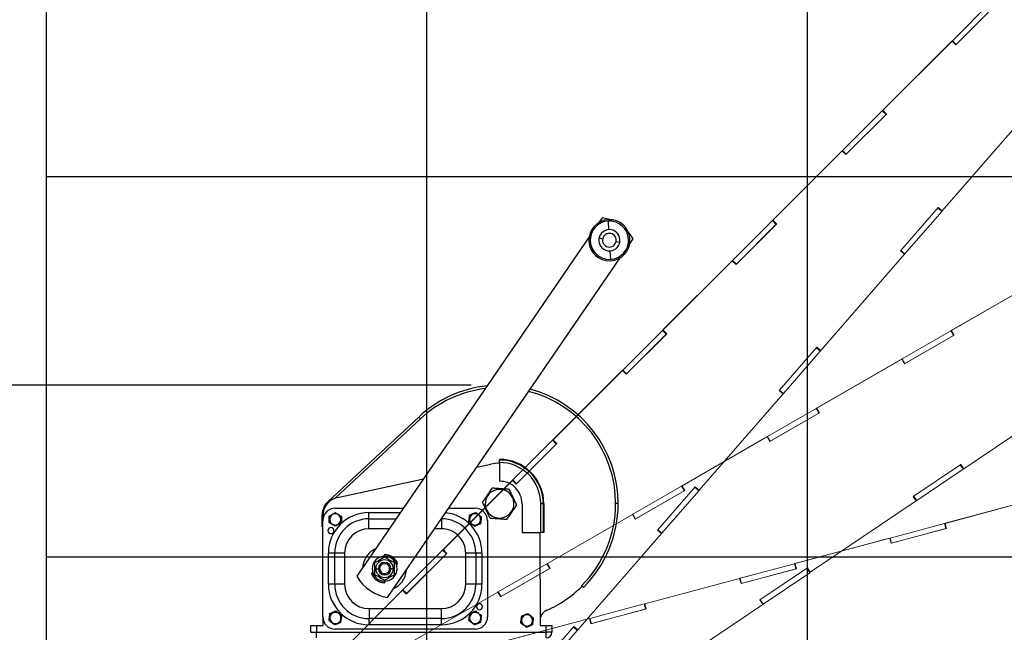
# Paper-space layout 'Sheet8' of a CAD drawing. Header units: inches. Extents: x 2.62 to 9.83, y 0.45 to 7.44.
# Tile 6 of 11: x 4.34 to 6.07, y 5.15 to 6.23. Entities that reach past the tile are written whole.
import ezdxf

# ---------------------------------------------------------------- set-up
doc = ezdxf.new("R2010")
doc.units = ezdxf.units.IN
doc.header["$MEASUREMENT"] = 0
doc.linetypes.add('PHANTOM', pattern=[0.5, 0.25, -0.05, 0.05, -0.05, 0.05, -0.05])
doc.layers.add('FORMAT', color=7, linetype='Continuous')
doc.styles.add('SLDTEXTSTYLE0', font='TXT', dxfattribs={"width": 0.75})
doc.dimstyles.new('SLDDIMSTYLE11', dxfattribs={"dimtxt": 0.104167, "dimasz": 0.13, "dimexe": 0, "dimexo": 0.0625, "dimgap": 0.026042, "dimtad": 0, "dimtih": 1, "dimtoh": 1, "dimdec": 1, "dimlfac": 18, "dimrnd": 1e-09, "dimzin": 12, "dimdsep": 46, "dimtxsty": 'SLDTEXTSTYLE0', "dimsah": 1, "dimcen": 0.09, "dimadec": 0, "dimazin": 3, "dimtfac": 1, "dimtdec": 1, "dimtofl": 0, "dimtmove": 0, "dimatfit": 3, "dimfxl": 1, "dimfrac": 2, "dimtolj": 1, "dimtzin": 12, "dimarcsym": 0})

# ---------------------------------------------------------------- blocks, each defined once
blk = doc.blocks.new('_D_56')
at = {"layer": 'FORMAT', "color": 7}
for p, q in [((6.2512, 6.6212), (3.4981, 6.6212)), ((3.6231, 6.6212), (3.6231, 5.1191)), ((3.4692, 5.098), (3.4375, 5.098)), ((3.4375, 5.098), (3.4375, 4.9325)), ((3.777, 5.098), (3.8087, 5.098)), ((3.8087, 5.098), (3.8087, 4.9325)), ((3.4375, 4.9325), (3.4692, 4.9325)), ((3.8087, 4.9325), (3.777, 4.9325)), ((3.6231, 3.2835), (3.6231, 4.7725)), ((4.3396, 3.2835), (3.4981, 3.2835))]:
    blk.add_line(p, q, dxfattribs=at)
for points in [[(3.6231, 6.6212), (3.6031, 6.4912), (3.6431, 6.4912)], [(3.6231, 3.2835), (3.6431, 3.4135), (3.6031, 3.4135)]]:
    blk.add_solid(points, dxfattribs=at)
at = {"layer": 'FORMAT', "color": 7, "char_height": 0.10417, "attachment_point": 1, "style": 'SLDTEXTSTYLE0'}
for s, insert in [('1526', (3.4692, 5.0668)), ('60.1', (3.4884, 4.9068))]:
    blk.add_mtext(s, dxfattribs=dict(at, insert=insert))
blk = doc.blocks.new('_D_58')
at = {"layer": 'FORMAT', "color": 7}
for p, q in [((5.1336, 5.5843), (3.9293, 5.5843)), ((4.0543, 5.5843), (4.0543, 4.4897)), ((3.9004, 4.4686), (3.8687, 4.4686)), ((3.8687, 4.4686), (3.8687, 4.303)), ((4.2083, 4.4686), (4.2399, 4.4686)), ((4.2399, 4.4686), (4.2399, 4.303)), ((3.8687, 4.303), (3.9004, 4.303)), ((4.2399, 4.303), (4.2083, 4.303)), ((4.0543, 3.2835), (4.0543, 4.143)), ((4.3396, 3.2835), (3.9293, 3.2835))]:
    blk.add_line(p, q, dxfattribs=at)
for points in [[(4.0543, 5.5843), (4.0343, 5.4543), (4.0743, 5.4543)], [(4.0543, 3.2835), (4.0743, 3.4135), (4.0343, 3.4135)]]:
    blk.add_solid(points, dxfattribs=at)
at = {"layer": 'FORMAT', "color": 7, "char_height": 0.10417, "attachment_point": 1, "style": 'SLDTEXTSTYLE0'}
for s, insert in [('1052', (3.9004, 4.4373)), ('41.4', (3.9197, 4.2773))]:
    blk.add_mtext(s, dxfattribs=dict(at, insert=insert))

psp = doc.layouts.new('Sheet8')

# ---------------------------------------------------------------- linework, layer by layer
at = {"color": 7, "linetype": 'Continuous'}
for p, q in [((4.38962, 1.9502), (4.38962, 7.28353)), ((5.05629, 1.9502), (5.05629, 7.28353)), ((5.72296, 1.9502), (5.72296, 7.28353)), ((4.38962, 5.9502), (7.72296, 5.9502)), ((4.38962, 5.28353), (7.72296, 5.28353))]:
    psp.add_line(p, q, dxfattribs=at)
at = {"color": 7, "linetype": 'PHANTOM', "lineweight": 18}
for p, q in [((5.97711, 6.18834), (6.04673, 6.25795)), ((6.05421, 6.25218), (5.98311, 6.18108)), ((5.98374, 6.18171), (6.05336, 6.25132)), ((5.97628, 6.1875), (5.85482, 6.06604)), ((5.97648, 6.1877), (5.85502, 6.06624)), ((5.97648, 6.1877), (5.97628, 6.1875)), ((5.97628, 6.1875), (5.97648, 6.1877)), ((5.97648, 6.1877), (5.97657, 6.18779)), ((5.97648, 6.1877), (5.97648, 6.1877)), ((5.98311, 6.18108), (5.97648, 6.1877)), ((5.97657, 6.18779), (5.97711, 6.18834)), ((5.9832, 6.18116), (5.97657, 6.18779)), ((5.98374, 6.18171), (5.97711, 6.18834)), ((5.98311, 6.18108), (5.9832, 6.18116)), ((5.98312, 6.18108), (5.98311, 6.18108)), ((5.9832, 6.18116), (5.98374, 6.18171)), ((5.78455, 5.99577), (5.85417, 6.06539)), ((5.86165, 6.05961), (5.79055, 5.98851)), ((5.79118, 5.98914), (5.8608, 6.05876)), ((5.85417, 6.06539), (5.85468, 6.0659)), ((5.8608, 6.05876), (5.85417, 6.06539)), ((5.85482, 6.06604), (5.85468, 6.0659)), ((5.86131, 6.05927), (5.85468, 6.0659)), ((5.85482, 6.06604), (5.85502, 6.06624)), ((5.85482, 6.06604), (5.86145, 6.05941)), ((5.85502, 6.06624), (5.86165, 6.05961)), ((5.8608, 6.05876), (5.86131, 6.05927)), ((5.86145, 6.05941), (5.86131, 6.05927)), ((5.86145, 6.05941), (5.86165, 6.05961)), ((5.95926, 5.88979), (6.10617, 6.05881)), ((5.78372, 5.99494), (5.66225, 5.87347)), ((5.78392, 5.99514), (5.66245, 5.87367)), ((5.78392, 5.99514), (5.78372, 5.99494)), ((5.78372, 5.99494), (5.78392, 5.99514)), ((5.78392, 5.99514), (5.784, 5.99522)), ((5.78392, 5.99514), (5.78392, 5.99514)), ((5.79055, 5.98851), (5.78392, 5.99514)), ((5.784, 5.99522), (5.78455, 5.99577)), ((5.79063, 5.98859), (5.784, 5.99522)), ((5.79118, 5.98914), (5.78455, 5.99577)), ((5.79055, 5.98851), (5.79063, 5.98859)), ((5.79055, 5.98852), (5.79055, 5.98851)), ((5.79063, 5.98859), (5.79118, 5.98914)), ((5.88622, 5.82005), (5.95219, 5.89594)), ((5.89388, 5.8146), (5.95847, 5.8889)), ((5.95847, 5.8889), (5.95141, 5.89505)), ((5.95895, 5.88945), (5.95188, 5.89559)), ((5.95219, 5.89594), (5.95926, 5.88979)), ((5.95847, 5.8889), (5.95895, 5.88945)), ((5.95895, 5.88945), (5.95916, 5.88969)), ((5.95906, 5.88959), (5.95926, 5.88979)), ((5.59198, 5.8032), (5.6616, 5.87282)), ((5.66908, 5.86704), (5.59798, 5.79594)), ((5.59861, 5.79657), (5.66823, 5.86619)), ((5.6616, 5.87282), (5.66211, 5.87333)), ((5.66823, 5.86619), (5.6616, 5.87282)), ((5.66225, 5.87347), (5.66211, 5.87333)), ((5.66874, 5.86671), (5.66211, 5.87333)), ((5.66225, 5.87347), (5.66245, 5.87367)), ((5.66225, 5.87347), (5.66888, 5.86684)), ((5.66245, 5.87367), (5.66908, 5.86704)), ((5.66823, 5.86619), (5.66874, 5.86671)), ((5.66888, 5.86684), (5.66874, 5.86671)), ((5.66888, 5.86684), (5.66908, 5.86704)), ((5.8933, 5.8139), (5.88622, 5.82005)), ((5.8933, 5.81392), (5.88623, 5.82007)), ((5.89338, 5.81401), (5.88631, 5.82016)), ((5.89388, 5.8146), (5.88682, 5.82074)), ((5.89338, 5.81401), (5.89388, 5.8146)), ((5.59115, 5.80237), (5.46968, 5.68091)), ((5.59135, 5.80257), (5.46989, 5.68111)), ((5.59135, 5.80257), (5.59115, 5.80237)), ((5.59115, 5.80237), (5.59135, 5.80257)), ((5.59135, 5.80257), (5.59144, 5.80266)), ((5.59135, 5.80257), (5.59135, 5.80257)), ((5.59798, 5.79594), (5.59135, 5.80257)), ((5.59144, 5.80266), (5.59198, 5.8032)), ((5.59807, 5.79603), (5.59144, 5.80266)), ((5.59861, 5.79657), (5.59198, 5.8032)), ((5.74639, 5.64489), (5.8933, 5.8139)), ((5.89329, 5.81391), (5.8933, 5.81392)), ((5.8933, 5.81392), (5.89338, 5.81401)), ((5.59798, 5.79594), (5.59807, 5.79603)), ((5.59799, 5.79595), (5.59798, 5.79594)), ((5.59807, 5.79603), (5.59861, 5.79657)), ((6.12385, 5.76608), (5.97508, 5.6802)), ((6.12409, 5.76623), (5.97533, 5.68034)), ((5.39942, 5.61064), (5.46903, 5.68026)), ((5.46903, 5.68026), (5.46955, 5.68077)), ((5.47566, 5.67363), (5.46903, 5.68026)), ((5.46968, 5.68091), (5.46955, 5.68077)), ((5.47618, 5.67414), (5.46955, 5.68077)), ((5.46968, 5.68091), (5.46989, 5.68111)), ((5.46968, 5.68091), (5.47631, 5.67428)), ((5.46989, 5.68111), (5.47652, 5.67448)), ((5.88902, 5.63051), (5.97428, 5.67974)), ((5.97428, 5.67974), (5.97491, 5.6801)), ((5.97897, 5.67162), (5.97428, 5.67974)), ((5.97508, 5.6802), (5.97491, 5.6801)), ((5.9796, 5.67198), (5.97491, 5.6801)), ((5.97508, 5.6802), (5.97533, 5.68034)), ((5.97508, 5.6802), (5.97977, 5.67208)), ((5.97533, 5.68034), (5.98002, 5.67222)), ((5.47652, 5.67448), (5.40542, 5.60338)), ((5.40605, 5.60401), (5.47566, 5.67363)), ((5.47566, 5.67363), (5.47618, 5.67414)), ((5.47631, 5.67428), (5.47618, 5.67414)), ((5.47631, 5.67428), (5.47652, 5.67448)), ((5.98002, 5.67222), (5.89294, 5.62194)), ((5.89371, 5.62239), (5.97897, 5.67162)), ((5.97897, 5.67162), (5.9796, 5.67198)), ((5.97977, 5.67208), (5.9796, 5.67198)), ((5.97977, 5.67208), (5.98002, 5.67222)), ((5.67335, 5.57515), (5.73931, 5.65104)), ((5.68101, 5.56969), (5.7456, 5.644)), ((5.7456, 5.644), (5.73853, 5.65014)), ((5.74608, 5.64455), (5.73901, 5.65069)), ((5.73931, 5.65104), (5.74639, 5.64489)), ((5.7456, 5.644), (5.74608, 5.64455)), ((5.74608, 5.64455), (5.74629, 5.64479)), ((5.74618, 5.64469), (5.74639, 5.64489)), ((5.888, 5.62992), (5.73924, 5.54403)), ((5.88825, 5.63006), (5.73948, 5.54417)), ((5.88825, 5.63006), (5.888, 5.62992)), ((5.888, 5.62992), (5.88825, 5.63006)), ((5.88825, 5.63006), (5.88835, 5.63012)), ((5.88825, 5.63006), (5.88825, 5.63006)), ((5.89294, 5.62194), (5.88825, 5.63006)), ((5.88835, 5.63012), (5.88902, 5.63051)), ((5.89304, 5.622), (5.88835, 5.63012)), ((5.89371, 5.62239), (5.88902, 5.63051)), ((5.39858, 5.6098), (5.27712, 5.48834)), ((5.39879, 5.61001), (5.27732, 5.48854)), ((5.39879, 5.61001), (5.39858, 5.6098)), ((5.39858, 5.6098), (5.39879, 5.61001)), ((5.39879, 5.61001), (5.39887, 5.61009)), ((5.39879, 5.61001), (5.39879, 5.61001)), ((5.40542, 5.60338), (5.39879, 5.61001)), ((5.39887, 5.61009), (5.39942, 5.61064)), ((5.4055, 5.60346), (5.39887, 5.61009)), ((5.40605, 5.60401), (5.39942, 5.61064)), ((5.89294, 5.62194), (5.89304, 5.622)), ((5.89294, 5.62195), (5.89294, 5.62194)), ((5.89304, 5.622), (5.89371, 5.62239)), ((5.40541, 5.60338), (5.4055, 5.60346)), ((5.40542, 5.60338), (5.40541, 5.60338)), ((5.4055, 5.60346), (5.40605, 5.60401)), ((5.68042, 5.569), (5.67335, 5.57515)), ((5.68042, 5.56902), (5.67336, 5.57516)), ((5.6805, 5.56911), (5.67343, 5.57525)), ((5.68101, 5.56969), (5.67394, 5.57584)), ((5.53351, 5.39999), (5.68042, 5.569)), ((5.68041, 5.56901), (5.68042, 5.56902)), ((5.68042, 5.56902), (5.6805, 5.56911)), ((5.6805, 5.56911), (5.68101, 5.56969)), ((5.99719, 5.43763), (6.18284, 5.56286)), ((5.65318, 5.49434), (5.73844, 5.54357)), ((5.73844, 5.54357), (5.73907, 5.54393)), ((5.74313, 5.53545), (5.73844, 5.54357)), ((5.73924, 5.54403), (5.73907, 5.54393)), ((5.74376, 5.53582), (5.73907, 5.54393)), ((5.73924, 5.54403), (5.73948, 5.54417)), ((5.73924, 5.54403), (5.74392, 5.53591)), ((5.73948, 5.54417), (5.74417, 5.53605)), ((5.74417, 5.53605), (5.65709, 5.48578)), ((5.65786, 5.48623), (5.74313, 5.53545)), ((5.74313, 5.53545), (5.74376, 5.53582)), ((5.74392, 5.53591), (5.74376, 5.53582)), ((5.74392, 5.53591), (5.74417, 5.53605)), ((5.20685, 5.41807), (5.27647, 5.48769)), ((5.27647, 5.48769), (5.27698, 5.4882)), ((5.2831, 5.48106), (5.27647, 5.48769)), ((5.27712, 5.48834), (5.27698, 5.4882)), ((5.28361, 5.48157), (5.27698, 5.4882)), ((5.27712, 5.48834), (5.27732, 5.48854)), ((5.27712, 5.48834), (5.28375, 5.48171)), ((5.27732, 5.48854), (5.28395, 5.48191)), ((5.65216, 5.49375), (5.50339, 5.40787)), ((5.6524, 5.4939), (5.50364, 5.40801)), ((5.6524, 5.4939), (5.65216, 5.49375)), ((5.65216, 5.49375), (5.6524, 5.4939)), ((5.6524, 5.4939), (5.65251, 5.49396)), ((5.6524, 5.4939), (5.6524, 5.4939)), ((5.65709, 5.48578), (5.6524, 5.4939)), ((5.65251, 5.49396), (5.65318, 5.49434)), ((5.6572, 5.48584), (5.65251, 5.49396)), ((5.65786, 5.48623), (5.65318, 5.49434)), ((5.28395, 5.48191), (5.21285, 5.41081)), ((5.21348, 5.41144), (5.2831, 5.48106)), ((5.2831, 5.48106), (5.28361, 5.48157)), ((5.28375, 5.48171), (5.28361, 5.48157)), ((5.28375, 5.48171), (5.28395, 5.48191)), ((5.65709, 5.48578), (5.6572, 5.48584)), ((5.6571, 5.48578), (5.65709, 5.48578)), ((5.6572, 5.48584), (5.65786, 5.48623)), ((5.90859, 5.38917), (5.99195, 5.4454)), ((5.91458, 5.38191), (5.9962, 5.43697)), ((5.9962, 5.43697), (5.99096, 5.44474)), ((5.9968, 5.43738), (5.99156, 5.44514)), ((5.99195, 5.4454), (5.99719, 5.43763)), ((5.9962, 5.43697), (5.9968, 5.43738)), ((5.9968, 5.43738), (5.99707, 5.43756)), ((5.99694, 5.43749), (5.99719, 5.43763)), ((5.20622, 5.41744), (5.08475, 5.29597)), ((5.20622, 5.41744), (5.20602, 5.41724)), ((5.20602, 5.41724), (5.20622, 5.41744)), ((5.20622, 5.41744), (5.2063, 5.41753)), ((5.21285, 5.41081), (5.20622, 5.41744)), ((5.21285, 5.41081), (5.20622, 5.41744)), ((5.2063, 5.41753), (5.20685, 5.41807)), ((5.21293, 5.4109), (5.2063, 5.41753)), ((5.21348, 5.41144), (5.20685, 5.41807)), ((5.20602, 5.41724), (5.08455, 5.29577)), ((5.21285, 5.41081), (5.21293, 5.4109)), ((5.21285, 5.41081), (5.21285, 5.41081)), ((5.21293, 5.4109), (5.21348, 5.41144)), ((5.41733, 5.35818), (5.5026, 5.40741)), ((5.46047, 5.33025), (5.52644, 5.40614)), ((5.5026, 5.40741), (5.50323, 5.40777)), ((5.50728, 5.39929), (5.5026, 5.40741)), ((5.50339, 5.40787), (5.50323, 5.40777)), ((5.50791, 5.39965), (5.50323, 5.40777)), ((5.50339, 5.40787), (5.50364, 5.40801)), ((5.50339, 5.40787), (5.50808, 5.39975)), ((5.50364, 5.40801), (5.50833, 5.39989)), ((5.53272, 5.3991), (5.52566, 5.40524)), ((5.5332, 5.39965), (5.52613, 5.40579)), ((5.52644, 5.40614), (5.53351, 5.39999)), ((5.50833, 5.39989), (5.42125, 5.34961)), ((5.42202, 5.35006), (5.50728, 5.39929)), ((5.46813, 5.32479), (5.53272, 5.3991)), ((5.50728, 5.39929), (5.50791, 5.39965)), ((5.50808, 5.39975), (5.50791, 5.39965)), ((5.50808, 5.39975), (5.50833, 5.39989)), ((5.53272, 5.3991), (5.5332, 5.39965)), ((5.5332, 5.39965), (5.53341, 5.39989)), ((5.53331, 5.39979), (5.53351, 5.39999)), ((5.91383, 5.3814), (5.90859, 5.38917)), ((5.91384, 5.38142), (5.9086, 5.38918)), ((5.91394, 5.38148), (5.9087, 5.38925)), ((5.91458, 5.38191), (5.90934, 5.38968)), ((6.1301, 5.38651), (5.96418, 5.34205)), ((6.13038, 5.38659), (5.96445, 5.34213)), ((5.72818, 5.25617), (5.91383, 5.3814)), ((5.91382, 5.38141), (5.91384, 5.38142)), ((5.91384, 5.38142), (5.91394, 5.38148)), ((5.91394, 5.38148), (5.91458, 5.38191)), ((5.41631, 5.35759), (5.26755, 5.2717)), ((5.41656, 5.35773), (5.2678, 5.27184)), ((5.41656, 5.35773), (5.41631, 5.35759)), ((5.41631, 5.35759), (5.41656, 5.35773)), ((5.41656, 5.35773), (5.41666, 5.35779)), ((5.42125, 5.34961), (5.41656, 5.35773)), ((5.42125, 5.34961), (5.41656, 5.35773)), ((5.41666, 5.35779), (5.41733, 5.35818)), ((5.42135, 5.34967), (5.41666, 5.35779)), ((5.42202, 5.35006), (5.41733, 5.35818)), ((5.42125, 5.34961), (5.42135, 5.34967)), ((5.42125, 5.34962), (5.42125, 5.34961)), ((5.42135, 5.34967), (5.42202, 5.35006)), ((5.86819, 5.31634), (5.96329, 5.34182)), ((5.96688, 5.33307), (5.86976, 5.30705)), ((5.87062, 5.30728), (5.96572, 5.33276)), ((5.96329, 5.34182), (5.96399, 5.34201)), ((5.96572, 5.33276), (5.96329, 5.34182)), ((5.96418, 5.34205), (5.96399, 5.34201)), ((5.96642, 5.33295), (5.96399, 5.34201)), ((5.96418, 5.34205), (5.96445, 5.34213)), ((5.96418, 5.34205), (5.9666, 5.333)), ((5.96445, 5.34213), (5.96688, 5.33307)), ((5.96572, 5.33276), (5.96642, 5.33295)), ((5.9666, 5.333), (5.96642, 5.33295)), ((5.9666, 5.333), (5.96688, 5.33307)), ((5.32064, 5.15509), (5.46755, 5.3241)), ((5.46755, 5.3241), (5.46047, 5.33025)), ((5.46755, 5.32412), (5.46048, 5.33026)), ((5.46763, 5.32421), (5.46056, 5.33035)), ((5.46813, 5.32479), (5.46107, 5.33094)), ((5.46754, 5.32411), (5.46755, 5.32412)), ((5.46755, 5.32412), (5.46763, 5.32421)), ((5.46763, 5.32421), (5.46813, 5.32479)), ((5.86705, 5.31603), (5.70113, 5.27157)), ((5.86733, 5.3161), (5.7014, 5.27164)), ((5.86733, 5.3161), (5.86705, 5.31603)), ((5.86705, 5.31603), (5.86733, 5.3161)), ((5.86733, 5.3161), (5.86745, 5.31614)), ((5.86733, 5.3161), (5.86733, 5.3161)), ((5.86976, 5.30705), (5.86733, 5.3161)), ((5.86745, 5.31614), (5.86819, 5.31634)), ((5.86987, 5.30708), (5.86745, 5.31614)), ((5.87062, 5.30728), (5.86819, 5.31634)), ((5.86976, 5.30705), (5.86987, 5.30708)), ((5.86976, 5.30705), (5.86976, 5.30705)), ((5.86987, 5.30708), (5.87062, 5.30728)), ((5.01429, 5.22551), (5.0839, 5.29512)), ((5.09138, 5.28935), (5.02028, 5.21824)), ((5.02091, 5.21888), (5.09053, 5.28849)), ((5.0839, 5.29512), (5.08442, 5.29564)), ((5.09053, 5.28849), (5.0839, 5.29512)), ((5.08455, 5.29577), (5.08442, 5.29564)), ((5.09105, 5.28901), (5.08442, 5.29564)), ((5.08455, 5.29577), (5.08475, 5.29597)), ((5.08455, 5.29577), (5.09118, 5.28914)), ((5.08475, 5.29597), (5.09138, 5.28935)), ((5.09053, 5.28849), (5.09105, 5.28901)), ((5.09118, 5.28914), (5.09105, 5.28901)), ((5.09118, 5.28914), (5.09138, 5.28935)), ((5.18149, 5.22202), (5.26675, 5.27124)), ((5.27248, 5.26372), (5.1854, 5.21345)), ((5.18618, 5.2139), (5.27144, 5.26312)), ((5.26675, 5.27124), (5.26738, 5.27161)), ((5.27144, 5.26312), (5.26675, 5.27124)), ((5.26755, 5.2717), (5.26738, 5.27161)), ((5.27207, 5.26349), (5.26738, 5.27161)), ((5.26755, 5.2717), (5.2678, 5.27184)), ((5.26755, 5.2717), (5.27224, 5.26358)), ((5.2678, 5.27184), (5.27248, 5.26372)), ((5.27144, 5.26312), (5.27207, 5.26349)), ((5.27224, 5.26358), (5.27207, 5.26349)), ((5.27224, 5.26358), (5.27248, 5.26372)), ((5.60514, 5.24585), (5.70024, 5.27133)), ((5.70383, 5.26259), (5.60671, 5.23656)), ((5.60757, 5.2368), (5.70267, 5.26228)), ((5.63958, 5.20771), (5.72294, 5.26394)), ((5.70024, 5.27133), (5.70094, 5.27152)), ((5.70267, 5.26228), (5.70024, 5.27133)), ((5.70113, 5.27157), (5.70094, 5.27152)), ((5.70337, 5.26247), (5.70094, 5.27152)), ((5.70113, 5.27157), (5.7014, 5.27164)), ((5.70113, 5.27157), (5.70355, 5.26252)), ((5.7014, 5.27164), (5.70383, 5.26259)), ((5.70267, 5.26228), (5.70337, 5.26247)), ((5.70355, 5.26252), (5.70337, 5.26247)), ((5.70355, 5.26252), (5.70383, 5.26259)), ((5.72719, 5.25551), (5.72195, 5.26327)), ((5.72779, 5.25592), (5.72256, 5.26368)), ((5.72294, 5.26394), (5.72818, 5.25617)), ((5.604, 5.24555), (5.43808, 5.20109)), ((5.60428, 5.24562), (5.43835, 5.20116)), ((5.60428, 5.24562), (5.604, 5.24555)), ((5.604, 5.24555), (5.60428, 5.24562)), ((5.60428, 5.24562), (5.6044, 5.24565)), ((5.60671, 5.23656), (5.60428, 5.24562)), ((5.60671, 5.23656), (5.60428, 5.24562)), ((5.6044, 5.24565), (5.60514, 5.24585)), ((5.60682, 5.2366), (5.6044, 5.24565)), ((5.60757, 5.2368), (5.60514, 5.24585)), ((5.64557, 5.20045), (5.72719, 5.25551)), ((5.72719, 5.25551), (5.72779, 5.25592)), ((5.72779, 5.25592), (5.72806, 5.2561)), ((5.72794, 5.25603), (5.72818, 5.25617)), ((5.60671, 5.23657), (5.6067, 5.23656)), ((5.60671, 5.23656), (5.60682, 5.2366)), ((5.60682, 5.2366), (5.60757, 5.2368)), ((5.01345, 5.22467), (4.89199, 5.10321)), ((5.01365, 5.22487), (4.89219, 5.10341)), ((5.01365, 5.22487), (5.01345, 5.22467)), ((5.01345, 5.22467), (5.01365, 5.22487)), ((5.01365, 5.22487), (5.01374, 5.22496)), ((5.02028, 5.21825), (5.01365, 5.22487)), ((5.02028, 5.21824), (5.01365, 5.22487)), ((5.01374, 5.22496), (5.01429, 5.22551)), ((5.02037, 5.21833), (5.01374, 5.22496)), ((5.02091, 5.21888), (5.01429, 5.22551)), ((5.02028, 5.21825), (5.02037, 5.21833)), ((5.02028, 5.21825), (5.02028, 5.21825)), ((5.02037, 5.21833), (5.02091, 5.21888)), ((5.18047, 5.22143), (5.0317, 5.13554)), ((5.18072, 5.22157), (5.03195, 5.13568)), ((5.18072, 5.22157), (5.18047, 5.22143)), ((5.18047, 5.22143), (5.18072, 5.22157)), ((5.18072, 5.22157), (5.18082, 5.22163)), ((5.1854, 5.21345), (5.18072, 5.22157)), ((5.1854, 5.21345), (5.18072, 5.22157)), ((5.18082, 5.22163), (5.18149, 5.22202)), ((5.18551, 5.21351), (5.18082, 5.22163)), ((5.18618, 5.2139), (5.18149, 5.22202)), ((5.1854, 5.21345), (5.18551, 5.21351)), ((5.18541, 5.21345), (5.1854, 5.21345)), ((5.18551, 5.21351), (5.18618, 5.2139)), ((5.34209, 5.17537), (5.43719, 5.20085)), ((5.43719, 5.20085), (5.43789, 5.20104)), ((5.43962, 5.19179), (5.43719, 5.20085)), ((5.43808, 5.20109), (5.43789, 5.20104)), ((5.44032, 5.19198), (5.43789, 5.20104)), ((5.43808, 5.20109), (5.43835, 5.20116)), ((5.43808, 5.20109), (5.4405, 5.19203)), ((5.43835, 5.20116), (5.44078, 5.1921)), ((5.45918, 5.07471), (5.64482, 5.19994)), ((5.64482, 5.19994), (5.63958, 5.20771)), ((5.64483, 5.19995), (5.63959, 5.20772)), ((5.64493, 5.20002), (5.63969, 5.20779)), ((5.64557, 5.20045), (5.64033, 5.20822)), ((5.64482, 5.19995), (5.64483, 5.19995)), ((5.64483, 5.19995), (5.64493, 5.20002)), ((5.64493, 5.20002), (5.64557, 5.20045)), ((5.44078, 5.1921), (5.34365, 5.16608)), ((5.34452, 5.16631), (5.43962, 5.19179)), ((5.43962, 5.19179), (5.44032, 5.19198)), ((5.4405, 5.19203), (5.44032, 5.19198)), ((5.4405, 5.19203), (5.44078, 5.1921)), ((5.34095, 5.17506), (5.17503, 5.1306)), ((5.34123, 5.17513), (5.1753, 5.13068)), ((5.2476, 5.08535), (5.31356, 5.16124)), ((5.31985, 5.1542), (5.31278, 5.16034)), ((5.32032, 5.15475), (5.31326, 5.16089)), ((5.31356, 5.16124), (5.32064, 5.15509)), ((5.34123, 5.17514), (5.34095, 5.17506)), ((5.34095, 5.17506), (5.34123, 5.17513)), ((5.34123, 5.17514), (5.34135, 5.17517)), ((5.34366, 5.16608), (5.34123, 5.17514)), ((5.34365, 5.16608), (5.34123, 5.17513)), ((5.34135, 5.17517), (5.34209, 5.17537)), ((5.34377, 5.16611), (5.34135, 5.17517)), ((5.34452, 5.16631), (5.34209, 5.17537)), ((5.34366, 5.16608), (5.34365, 5.16608)), ((5.34366, 5.16608), (5.34377, 5.16611)), ((5.34377, 5.16611), (5.34452, 5.16631)), ((5.25526, 5.07989), (5.31985, 5.1542)), ((5.31985, 5.1542), (5.32032, 5.15475)), ((5.32032, 5.15475), (5.32054, 5.15499)), ((5.32043, 5.15489), (5.32064, 5.15509))]:
    psp.add_line(p, q, dxfattribs=at)
at = {"color": 7, "linetype": 'Continuous', "lineweight": 25}
for p, q in [((5.36335, 5.87798), (5.35749, 5.8694)), ((5.37517, 5.85704), (5.37443, 5.8721)), ((5.34052, 5.84458), (4.93337, 5.24925)), ((5.34246, 5.83682), (5.34004, 5.8367)), ((5.35797, 5.84268), (5.36437, 5.8412)), ((5.39419, 5.83427), (5.3878, 5.83575)), ((5.40971, 5.84013), (5.41213, 5.84025)), ((5.41165, 5.83236), (5.41751, 5.84094)), ((5.377, 5.8199), (5.37774, 5.80485)), ((4.98754, 5.21221), (5.39468, 5.80754)), ((4.88327, 5.38053), (5.04192, 5.5285)), ((5.0449, 5.5253), (4.89578, 5.38622)), ((5.0449, 5.5253), (5.04192, 5.5285)), ((5.18362, 5.45309), (5.18362, 5.45419)), ((5.18362, 5.44872), (5.18362, 5.45309)), ((5.14356, 5.44035), (5.16858, 5.44579)), ((5.18362, 5.44872), (5.18363, 5.41591)), ((4.89977, 5.38735), (5.05018, 5.42005)), ((5.2063, 5.38745), (5.20729, 5.38792)), ((4.8844, 5.37932), (4.88327, 5.38053)), ((4.8958, 5.36862), (5.01502, 5.36864)), ((5.09452, 5.36865), (5.14077, 5.36866)), ((5.16097, 5.36564), (5.15999, 5.36516)), ((5.22301, 5.37655), (5.22302, 5.32624)), ((5.26019, 5.37655), (5.25582, 5.37655)), ((5.25582, 5.32625), (5.25582, 5.37655)), ((5.26019, 5.37655), (5.2602, 5.32625)), ((5.26128, 5.37655), (5.26019, 5.37655)), ((5.26128, 5.37655), (5.26129, 5.32625)), ((5.39142, 5.37658), (5.38705, 5.37658)), ((4.87284, 5.3358), (4.87284, 5.35653)), ((4.87624, 5.35653), (4.87284, 5.35653)), ((4.87393, 5.35529), (4.87393, 5.34674)), ((4.88487, 5.34893), (4.88487, 5.35453)), ((4.88596, 5.34893), (4.88487, 5.34893)), ((4.88487, 5.34333), (4.88487, 5.34893)), ((4.90565, 5.34893), (4.90674, 5.34893)), ((4.90674, 5.35453), (4.90674, 5.34893)), ((4.90674, 5.34893), (4.90674, 5.34333)), ((4.95486, 5.36097), (5.00978, 5.36098)), ((4.95486, 5.35003), (4.95486, 5.36097)), ((4.95486, 5.35003), (5.0023, 5.35004)), ((4.95486, 5.33254), (4.95486, 5.35003)), ((5.08172, 5.34993), (5.08172, 5.33256)), ((5.13142, 5.35694), (5.1366, 5.35908)), ((5.1366, 5.35908), (5.14177, 5.36122)), ((5.13701, 5.35807), (5.1366, 5.35908)), ((4.87393, 5.3358), (4.87284, 5.3358)), ((4.87396, 5.17832), (4.87393, 5.34674)), ((4.99033, 5.33254), (4.95486, 5.33254)), ((5.08172, 5.33256), (5.06984, 5.33256)), ((5.14495, 5.33887), (5.13977, 5.33673)), ((5.14453, 5.33988), (5.14495, 5.33887)), ((5.15013, 5.34101), (5.14495, 5.33887)), ((5.16265, 5.34679), (5.16267, 5.17837)), ((5.22302, 5.32624), (5.25582, 5.32625)), ((5.25447, 5.32625), (5.2545, 5.16308)), ((5.2602, 5.32625), (5.25582, 5.32625)), ((5.26129, 5.32625), (5.2602, 5.32625)), ((4.89472, 5.28988), (4.88378, 5.28987)), ((4.88379, 5.23519), (4.88378, 5.28987)), ((4.91222, 5.28988), (4.89472, 5.28988)), ((4.89473, 5.2352), (4.89472, 5.28988)), ((4.91222, 5.28988), (4.91223, 5.2352)), ((4.98248, 5.28716), (4.98057, 5.28436)), ((4.98126, 5.2844), (4.98276, 5.2866)), ((4.99456, 5.2806), (4.9958, 5.28241)), ((5.14188, 5.28992), (5.12438, 5.28992)), ((5.12439, 5.23524), (5.12438, 5.28992)), ((5.14188, 5.28992), (5.14189, 5.23524)), ((5.15281, 5.28992), (5.14188, 5.28992)), ((5.15281, 5.28992), (5.15282, 5.23524)), ((4.96471, 5.27265), (4.96472, 5.26255)), ((4.96682, 5.26255), (4.96472, 5.26255)), ((4.96472, 5.26255), (4.96472, 5.25245)), ((4.96682, 5.26255), (4.97128, 5.26255)), ((4.98715, 5.26977), (4.98839, 5.27158)), ((4.99761, 5.26255), (4.99315, 5.26255)), ((4.99761, 5.26255), (4.99971, 5.26255)), ((4.99971, 5.26255), (4.99971, 5.27266)), ((4.99971, 5.25245), (4.99971, 5.26255)), ((5.00443, 5.27179), (5.00292, 5.26959)), ((5.00314, 5.26893), (5.00505, 5.27172)), ((5.00467, 5.27118), (5.00443, 5.27179)), ((4.96129, 5.25617), (4.95938, 5.25338)), ((4.95975, 5.25393), (4.96, 5.25331)), ((4.96, 5.25331), (4.9615, 5.25552)), ((4.97728, 5.25533), (4.97604, 5.25352)), ((4.89473, 5.2352), (4.88379, 5.23519)), ((4.91223, 5.2352), (4.89473, 5.2352)), ((4.97223, 5.24006), (4.97239, 5.24059)), ((4.97814, 5.23884), (4.97798, 5.23831)), ((4.98317, 5.2407), (4.98166, 5.2385)), ((4.98195, 5.23795), (4.98386, 5.24074)), ((5.14189, 5.23524), (5.12439, 5.23524)), ((5.15282, 5.23524), (5.14189, 5.23524)), ((5.32742, 5.23281), (5.32741, 5.2328)), ((5.32741, 5.2328), (5.32826, 5.23195)), ((5.32742, 5.23281), (5.3275, 5.23273)), ((5.33059, 5.22964), (5.3275, 5.23273)), ((4.87396, 5.17832), (4.87396, 5.16301)), ((4.88648, 5.18411), (4.89166, 5.18625)), ((4.89166, 5.18625), (4.89683, 5.18839)), ((4.89207, 5.18524), (4.89166, 5.18625)), ((4.95489, 5.19255), (5.08174, 5.19258)), ((4.95489, 5.19255), (4.95489, 5.17506)), ((5.08175, 5.17508), (5.08174, 5.19258)), ((5.13145, 5.18415), (5.13663, 5.18629)), ((5.13663, 5.18629), (5.1418, 5.18843)), ((5.13704, 5.18528), (5.13663, 5.18629)), ((5.22244, 5.17979), (5.22761, 5.18193)), ((5.22761, 5.18193), (5.23279, 5.18407)), ((5.22803, 5.18092), (5.22761, 5.18193)), ((4.85319, 5.15098), (4.85318, 5.16301)), ((4.85318, 5.16301), (4.86303, 5.16301)), ((4.86303, 5.16301), (4.86303, 5.15098)), ((4.86303, 5.16301), (4.87396, 5.16301)), ((4.90001, 5.16603), (4.89484, 5.16389)), ((4.89959, 5.16704), (4.90001, 5.16603)), ((4.90519, 5.16817), (4.90001, 5.16603)), ((5.08175, 5.17508), (4.95489, 5.17506)), ((4.95489, 5.16412), (4.95489, 5.17506)), ((5.08175, 5.16414), (4.95489, 5.16412)), ((5.08175, 5.16414), (5.08175, 5.17508)), ((5.14498, 5.16608), (5.1398, 5.16394)), ((5.14456, 5.16709), (5.14498, 5.16608)), ((5.15016, 5.16822), (5.14498, 5.16608)), ((5.23597, 5.16172), (5.23079, 5.15958)), ((5.23555, 5.16273), (5.23597, 5.16172)), ((5.24115, 5.16386), (5.23597, 5.16172)), ((5.2545, 5.16308), (5.26548, 5.16308)), ((5.26548, 5.15105), (5.26548, 5.16308)), ((5.26548, 5.16308), (5.27532, 5.16308)), ((5.27532, 5.16308), (5.27532, 5.15105)), ((4.85319, 5.15098), (4.86303, 5.15098)), ((4.86303, 5.15098), (5.26548, 5.15105)), ((4.86303, 5.14114), (4.86303, 5.15098)), ((5.14081, 5.1565), (4.89584, 5.15646)), ((5.27532, 5.15105), (5.26548, 5.15105)), ((5.26548, 5.14121), (5.26548, 5.15105))]:
    psp.add_line(p, q, dxfattribs=at)
at = {"color": 7, "linetype": 'Continuous', "lineweight": 25, "flags": 128}
for points in [[(5.37687, 5.87455), (5.37163, 5.87619), (5.36335, 5.87798)], [(5.41751, 5.84094), (5.41285, 5.84801), (5.40942, 5.85229)], [(4.96707, 5.24315), (4.9667, 5.24353), (4.96625, 5.24383)]]:
    psp.add_lwpolyline(points, dxfattribs=at)
at = {"color": 7, "linetype": 'Continuous', "lineweight": 25}
for centre, radius, start, end in [((5.37608, 5.83847), 0.03609, 2.82164, 182.82164), ((5.37608, 5.83847), 0.03366, 92.82164, 182.82164), ((5.37608, 5.83847), 0.03366, 2.82164, 92.82164), ((5.37608, 5.83847), 0.01859, 92.82164, 182.82164), ((5.37608, 5.83847), 0.01203, 346.91981, 166.91981), ((5.37608, 5.83847), 0.01859, 2.82164, 92.82164), ((5.37608, 5.83847), 0.03609, 182.82164, 2.82164), ((5.37608, 5.83847), 0.03366, 182.82164, 272.82164), ((5.37608, 5.83847), 0.01859, 182.82164, 272.82164), ((5.37608, 5.83847), 0.01203, 166.91981, 346.91981), ((5.37608, 5.83847), 0.01859, 272.82164, 2.82164), ((5.37608, 5.83847), 0.03366, 272.82164, 2.82164), ((5.18364, 5.37654), 0.20779, 96.05062, 133.00434), ((5.18364, 5.37654), 0.20341, 97.10834, 133.00434), ((5.18364, 5.37654), 0.20341, 0.01, 75.49245), ((5.18364, 5.37654), 0.20779, 0.01, 75.05734), ((5.18364, 5.37654), 0.07765, 0.01, 90.01), ((5.18364, 5.37654), 0.07655, 0.01, 90.01), ((5.18364, 5.37654), 0.07087, 90.01, 102.26428), ((5.18364, 5.37654), 0.07218, 0.01, 90.01), ((5.18364, 5.37654), 0.02515, 25.69285, 205.69285), ((5.18364, 5.37654), 0.03937, 0.01, 90.01), ((4.90674, 5.35529), 0.03281, 102.26428, 180.01), ((5.18364, 5.37654), 0.02515, 205.69285, 25.69285), ((4.90564, 5.35654), 0.03281, 133.00434, 180.01), ((4.8958, 5.34674), 0.02187, 90.01, 180.01), ((5.14077, 5.34679), 0.02187, 0.01, 90.01), ((5.18364, 5.37654), 0.20341, 315.01, 0.01), ((5.18364, 5.37654), 0.20779, 315.01, 0.01), ((4.95487, 5.28989), 0.07108, 90.01, 180.01), ((4.8958, 5.34893), 0.00984, 0.01, 180.01), ((4.8958, 5.34893), 0.00984, 180.01, 0.01), ((4.95487, 5.28989), 0.06015, 90.01, 180.01), ((5.08173, 5.28991), 0.06015, 0.01, 90.01), ((5.08173, 5.28991), 0.07108, 0.01, 84.10561), ((5.14077, 5.34897), 0.00984, 112.45828, 292.45828), ((5.14077, 5.34897), 0.00984, 292.45828, 112.45828), ((4.88815, 5.32924), 0.00525, 0.01, 180.01), ((4.95487, 5.28989), 0.04265, 90.01, 180.01), ((5.08173, 5.28991), 0.04265, 0.01, 90.01), ((4.88815, 5.32924), 0.00525, 180.01, 0.01), ((4.98221, 5.26255), 0.03828, 114.62937, 142.83699), ((4.98221, 5.26255), 0.03828, 142.83699, 176.6348), ((4.98221, 5.26255), 0.02187, 0.01, 180.01), ((4.98221, 5.26255), 0.02461, 21.8831, 89.38107), ((4.98221, 5.26255), 0.02406, 55.63208, 88.68782), ((4.98221, 5.26255), 0.02406, 22.57635, 55.63208), ((4.98221, 5.26255), 0.02187, 180.01, 0.01), ((4.98221, 5.26255), 0.01539, 0.01, 180.01), ((4.98221, 5.26255), 0.01539, 180.01, 0.01), ((4.98221, 5.26255), 0.01094, 0.01, 180.01), ((4.98221, 5.26255), 0.01094, 180.01, 0.01), ((4.98221, 5.26255), 0.00875, 55.63208, 235.63208), ((4.98221, 5.26255), 0.00875, 235.63208, 55.63208), ((4.9995, 5.28783), 0.07655, 210.25515, 261.00902), ((4.98221, 5.26255), 0.02461, 201.8831, 269.38107), ((4.98221, 5.26255), 0.02406, 202.57635, 235.63208), ((4.98221, 5.26255), 0.03828, 322.83699, 356.6348), ((4.95488, 5.23521), 0.07108, 180.01, 270.01), ((4.95488, 5.23521), 0.06015, 180.01, 270.01), ((4.95488, 5.23521), 0.04265, 180.01, 270.01), ((4.98221, 5.26255), 0.02406, 235.63208, 268.68782), ((4.98221, 5.26255), 0.02439, 245.99841, 260.16573), ((4.98221, 5.26255), 0.03828, 294.62937, 322.83699), ((5.08174, 5.23523), 0.04265, 270.01, 0.01), ((5.08174, 5.23523), 0.06015, 270.01, 0.01), ((5.08174, 5.23523), 0.07108, 270.01, 0.01), ((5.18364, 5.37654), 0.20451, 293.95109, 315.00694), ((5.14845, 5.19587), 0.00525, 0.01, 180.01), ((5.14845, 5.19587), 0.00525, 180.01, 0.01), ((4.89583, 5.17833), 0.02187, 180.01, 270.01), ((4.89583, 5.17614), 0.00984, 112.45828, 292.45828), ((4.89583, 5.17614), 0.00984, 292.45828, 112.45828), ((5.1408, 5.17618), 0.00984, 112.45828, 292.45828), ((5.1408, 5.17618), 0.00984, 292.45828, 112.45828), ((5.1408, 5.17837), 0.02187, 270.01, 0.01), ((5.23179, 5.17182), 0.00984, 112.45828, 292.45828), ((5.23179, 5.17182), 0.00984, 292.45828, 112.45828), ((5.27554, 5.16966), 0.02187, 113.95109, 164.10691), ((5.26548, 5.15105), 0.00984, 270.01, 0.01)]:
    psp.add_arc(centre, radius, start, end, dxfattribs=at)
for points, knots in [([(5.1705, 5.40385), (5.1691, 5.4018), (5.1663, 5.39771), (5.16197, 5.39135), (5.15762, 5.38498), (5.15482, 5.38087), (5.15342, 5.37882)], [0, 0, 0, 0, 0.2497265, 0.499061, 0.7496587, 1, 1, 1, 1]), ([(5.20072, 5.40157), (5.19825, 5.40176), (5.1933, 5.40213), (5.18562, 5.40271), (5.17794, 5.40329), (5.17298, 5.40366), (5.1705, 5.40385)], [0, 0, 0, 0, 0.2497265, 0.499061, 0.7496587, 1, 1, 1, 1]), ([(5.20729, 5.38792), (5.20617, 5.39024), (5.20395, 5.39487), (5.20179, 5.39935), (5.20072, 5.40157)], [0, 0, 0, 0, 0.5020145, 1, 1, 1, 1]), ([(5.21386, 5.37426), (5.21278, 5.37651), (5.21062, 5.38099), (5.2084, 5.38561), (5.20729, 5.38792)], [0, 0, 0, 0, 0.50167, 1, 1, 1, 1]), ([(5.15342, 5.37882), (5.15449, 5.37659), (5.15664, 5.37211), (5.15887, 5.36748), (5.15999, 5.36516)], [0, 0, 0, 0, 0.4979855, 1, 1, 1, 1]), ([(5.19678, 5.34923), (5.19818, 5.35128), (5.20097, 5.35537), (5.20531, 5.36173), (5.20965, 5.3681), (5.21246, 5.37221), (5.21386, 5.37426)], [0, 0, 0, 0, 0.2497265, 0.499061, 0.7496587, 1, 1, 1, 1]), ([(4.88487, 5.35453), (4.88668, 5.35558), (4.8903, 5.35767), (4.89397, 5.35978), (4.8958, 5.36084)], [0, 0, 0, 0, 0.4994676, 1, 1, 1, 1]), ([(4.8958, 5.36084), (4.89763, 5.35979), (4.90129, 5.35767), (4.90492, 5.35558), (4.90674, 5.35453)], [0, 0, 0, 0, 0.4992296, 1, 1, 1, 1]), ([(5.12977, 5.34442), (5.13004, 5.34652), (5.1306, 5.35071), (5.13114, 5.35486), (5.13142, 5.35694)], [0, 0, 0, 0, 0.4992296, 1, 1, 1, 1]), ([(5.14177, 5.36122), (5.14343, 5.35995), (5.14675, 5.35739), (5.1501, 5.35481), (5.15178, 5.35352)], [0, 0, 0, 0, 0.49946764, 1, 1, 1, 1]), ([(5.15178, 5.35352), (5.1515, 5.35143), (5.15095, 5.34724), (5.1504, 5.34309), (5.15013, 5.34101)], [0, 0, 0, 0, 0.49922964, 1, 1, 1, 1]), ([(5.15999, 5.36516), (5.1611, 5.36286), (5.16332, 5.35823), (5.16548, 5.35375), (5.16656, 5.35151)], [0, 0, 0, 0, 0.49833, 1, 1, 1, 1]), ([(5.16656, 5.35151), (5.16903, 5.35132), (5.17397, 5.35095), (5.18165, 5.35037), (5.18933, 5.34979), (5.1943, 5.34942), (5.19678, 5.34923)], [0, 0, 0, 0, 0.2497265, 0.499061, 0.7496587, 1, 1, 1, 1]), ([(4.89581, 5.33702), (4.89398, 5.33808), (4.89031, 5.34019), (4.88668, 5.34228), (4.88487, 5.34333)], [0, 0, 0, 0, 0.4992296, 1, 1, 1, 1]), ([(4.90674, 5.34333), (4.90493, 5.34229), (4.9013, 5.34019), (4.89764, 5.33808), (4.89581, 5.33702)], [0, 0, 0, 0, 0.4994676, 1, 1, 1, 1]), ([(5.13977, 5.33673), (5.13812, 5.338), (5.1348, 5.34055), (5.13144, 5.34313), (5.12977, 5.34442)], [0, 0, 0, 0, 0.4994676, 1, 1, 1, 1]), ([(4.88483, 5.17159), (4.8851, 5.17368), (4.88566, 5.17788), (4.88621, 5.18203), (4.88648, 5.18411)], [0, 0, 0, 0, 0.4992296, 1, 1, 1, 1]), ([(4.89683, 5.18839), (4.89849, 5.18711), (4.90181, 5.18456), (4.90516, 5.18198), (4.90684, 5.18069)], [0, 0, 0, 0, 0.4994676, 1, 1, 1, 1]), ([(4.90684, 5.18069), (4.90656, 5.1786), (4.90601, 5.1744), (4.90546, 5.17025), (4.90519, 5.16817)], [0, 0, 0, 0, 0.4992296, 1, 1, 1, 1]), ([(5.1298, 5.17163), (5.13007, 5.17373), (5.13063, 5.17792), (5.13117, 5.18207), (5.13145, 5.18415)], [0, 0, 0, 0, 0.4992296, 1, 1, 1, 1]), ([(5.1418, 5.18843), (5.14346, 5.18715), (5.14678, 5.1846), (5.15013, 5.18202), (5.15181, 5.18073)], [0, 0, 0, 0, 0.4994676, 1, 1, 1, 1]), ([(5.15181, 5.18073), (5.15153, 5.17864), (5.15098, 5.17445), (5.15043, 5.17029), (5.15016, 5.16822)], [0, 0, 0, 0, 0.4992296, 1, 1, 1, 1]), ([(5.22079, 5.16727), (5.22106, 5.16937), (5.22162, 5.17356), (5.22216, 5.17771), (5.22244, 5.17979)], [0, 0, 0, 0, 0.4992296, 1, 1, 1, 1]), ([(5.23279, 5.18407), (5.23445, 5.1828), (5.23777, 5.18024), (5.24112, 5.17766), (5.2428, 5.17637)], [0, 0, 0, 0, 0.4994676, 1, 1, 1, 1]), ([(5.2428, 5.17637), (5.24252, 5.17428), (5.24197, 5.17009), (5.24142, 5.16594), (5.24115, 5.16386)], [0, 0, 0, 0, 0.4992296, 1, 1, 1, 1]), ([(4.89484, 5.16389), (4.89318, 5.16517), (4.88986, 5.16772), (4.88651, 5.1703), (4.88483, 5.17159)], [0, 0, 0, 0, 0.4994676, 1, 1, 1, 1]), ([(5.1398, 5.16394), (5.13815, 5.16521), (5.13483, 5.16776), (5.13148, 5.17034), (5.1298, 5.17163)], [0, 0, 0, 0, 0.4994676, 1, 1, 1, 1]), ([(5.23079, 5.15958), (5.22914, 5.16085), (5.22582, 5.16341), (5.22246, 5.16598), (5.22079, 5.16727)], [0, 0, 0, 0, 0.4994676, 1, 1, 1, 1])]:
    psp.add_open_spline(points, degree=3, knots=knots, dxfattribs=at)
for points in [[(4.98221, 5.28276), (4.97929, 5.28107), (4.97346, 5.2777), (4.96763, 5.27433), (4.96471, 5.27265)], [(4.99971, 5.27266), (4.99679, 5.27434), (4.99096, 5.27771), (4.98513, 5.28107), (4.98221, 5.28276)], [(4.96472, 5.25245), (4.96763, 5.25076), (4.97347, 5.2474), (4.9793, 5.24403), (4.98222, 5.24235)], [(4.98222, 5.24235), (4.98513, 5.24403), (4.99097, 5.2474), (4.9968, 5.25077), (4.99971, 5.25245)]]:
    psp.add_open_spline(points, degree=3, dxfattribs=at)

# ---------------------------------------------------------------- dimensions: what is measured, and where the dimension line sits
at = {"layer": 'FORMAT', "color": 7}
for base, p1, picture, middle in [((3.62309, 3.28353), (6.30123, 6.62125), '_D_56', (3.62309, 4.94583)), ((4.05432, 3.28353), (5.18364, 5.58433), '_D_58', (4.05432, 4.31636))]:
    dim = psp.add_linear_dim(base=base, p1=p1, p2=(4.38962, 3.28353), angle=90, dimstyle='SLDDIMSTYLE11', dxfattribs=at)
    dim.commit()
    dim.dimension.update_dxf_attribs({"geometry": picture, "text_midpoint": middle, "dimtype": 160})

doc.saveas('drawing.dxf')
